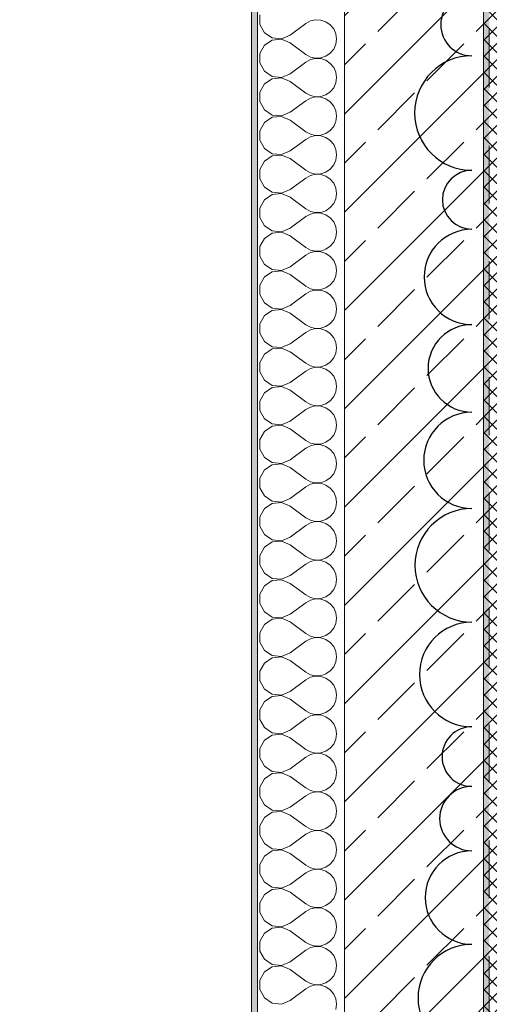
# Model space of a CAD drawing. Header units: metres. Extents: x -3.6 to 90.7, y -11.1 to 18.
# Tile 75 of 256: x -0.6 to 0.2, y 10.7 to 12.4. Entities that reach past the tile are written whole.
import ezdxf

# ---------------------------------------------------------------- set-up
doc = ezdxf.new("R2010")
doc.units = ezdxf.units.M
doc.header["$MEASUREMENT"] = 0
doc.linetypes.add('Untersicht', pattern=[0.1, 0.075, -0.025])
for name, color, linetype in [('152 - Bemaßung_ Beschriftung.Ausbau', 7, 'Continuous'), ('209 - Marker.Änderung', 7, 'Continuous'), ('603 - Struktur.Bodenplatte_ Decke Roh', 7, 'Continuous'), ('604 - Struktur.Wand Aussen', 7, 'Continuous'), ('Abbruch_605 - Struktur.Wand Innen', 7, 'Continuous'), ('Neubau_653 - Abdeckung.TB Verkofferung', 7, 'Continuous')]:
    doc.layers.add(name, color=color, linetype=linetype)
doc.styles.add('ERSTELLTER_STIL_2', font='txt')
doc.linetypes.add('Abbruch 1', pattern='A,0,[1,2022.0244.A_L5A-PL02.05_iB_Grundriss 3.OG1.Shx,S=0.001984,R=0,X=0,Y=0],-0.25,0', length=0.25)
doc.dimstyles.new('ERSTELLTER_STIL__1', dxfattribs={"dimtxt": 0.1, "dimasz": 0.0532, "dimexe": 0.18, "dimexo": 0.0625, "dimgap": 0, "dimtad": 1, "dimzin": 0, "dimdsep": 46, "dimtxsty": 'ERSTELLTER_STIL_2', "dimblk": 'ARROWHEAD_2', "dimblk1": 'ARROWHEAD_2', "dimblk2": 'ARROWHEAD_2', "dimcen": 0.09, "dimse1": 1, "dimse2": 1, "dimclrd": 7, "dimclre": 7, "dimclrt": 7, "dimazin": 0, "dimtfac": 1, "dimtdec": 4, "dimtmove": 0, "dimatfit": 3, "dimfxl": 1, "dimtolj": 1, "dimtzin": 0, "dimarcsym": 0})

# ---------------------------------------------------------------- blocks, each defined once
blk = doc.blocks.new('*X144')
at = {"layer": '604 - Struktur.Wand Aussen', "color": 7, "linetype": 'Continuous', "lineweight": 5}
for p, q in [((-0.1607, 12.3748), (-0.1607, 12.3585)), ((-0.0736, 12.3645), (-0.0817, 12.36)), ((-0.0647, 12.3665), (-0.0736, 12.3645)), ((-0.0555, 12.3661), (-0.0647, 12.3665)), ((-0.0468, 12.3631), (-0.0555, 12.3661)), ((-0.0392, 12.3579), (-0.0468, 12.3631)), ((-0.1607, 12.3585), (-0.153, 12.3442)), ((-0.153, 12.3442), (-0.1395, 12.3352)), ((-0.1083, 12.34), (-0.0817, 12.36)), ((-0.0333, 12.3509), (-0.0392, 12.3579)), ((-0.0296, 12.3424), (-0.0333, 12.3509)), ((-0.1395, 12.3314), (-0.153, 12.3224)), ((-0.1395, 12.3352), (-0.1233, 12.3337)), ((-0.1233, 12.333), (-0.1395, 12.3314)), ((-0.1233, 12.3337), (-0.1083, 12.34)), ((-0.1083, 12.3267), (-0.1233, 12.333)), ((-0.1083, 12.3267), (-0.0817, 12.3067)), ((-0.0283, 12.3333), (-0.0296, 12.3424)), ((-0.0296, 12.3242), (-0.0283, 12.3333)), ((-0.153, 12.3224), (-0.1607, 12.3081)), ((-0.0392, 12.3087), (-0.0333, 12.3158)), ((-0.0333, 12.3158), (-0.0296, 12.3242)), ((-0.1607, 12.3081), (-0.1607, 12.2919)), ((-0.1083, 12.2733), (-0.0817, 12.2933)), ((-0.0817, 12.3067), (-0.0736, 12.3022)), ((-0.0736, 12.2978), (-0.0817, 12.2933)), ((-0.0736, 12.3022), (-0.0647, 12.3001)), ((-0.0647, 12.2999), (-0.0736, 12.2978)), ((-0.0647, 12.3001), (-0.0555, 12.3006)), ((-0.0555, 12.2994), (-0.0647, 12.2999)), ((-0.0555, 12.3006), (-0.0468, 12.3035)), ((-0.0468, 12.2965), (-0.0555, 12.2994)), ((-0.0468, 12.3035), (-0.0392, 12.3087)), ((-0.0392, 12.2913), (-0.0468, 12.2965)), ((-0.1607, 12.2919), (-0.153, 12.2776)), ((-0.153, 12.2776), (-0.1395, 12.2686)), ((-0.0333, 12.2842), (-0.0392, 12.2913)), ((-0.0296, 12.2758), (-0.0333, 12.2842)), ((-0.0283, 12.2667), (-0.0296, 12.2758)), ((-0.1395, 12.2648), (-0.153, 12.2558)), ((-0.1395, 12.2686), (-0.1233, 12.267)), ((-0.1233, 12.2663), (-0.1395, 12.2648)), ((-0.1233, 12.267), (-0.1083, 12.2733)), ((-0.1083, 12.26), (-0.1233, 12.2663)), ((-0.1083, 12.26), (-0.0817, 12.24)), ((-0.0296, 12.2576), (-0.0283, 12.2667)), ((-0.153, 12.2558), (-0.1607, 12.2415)), ((-0.1607, 12.2415), (-0.1607, 12.2252)), ((-0.0468, 12.2369), (-0.0392, 12.2421)), ((-0.0392, 12.2421), (-0.0333, 12.2491)), ((-0.0333, 12.2491), (-0.0296, 12.2576)), ((-0.1607, 12.2252), (-0.153, 12.2109)), ((-0.1083, 12.2067), (-0.0817, 12.2267)), ((-0.0817, 12.24), (-0.0736, 12.2355)), ((-0.0736, 12.2311), (-0.0817, 12.2267)), ((-0.0736, 12.2355), (-0.0647, 12.2335)), ((-0.0647, 12.2332), (-0.0736, 12.2311)), ((-0.0647, 12.2335), (-0.0555, 12.2339)), ((-0.0555, 12.2328), (-0.0647, 12.2332)), ((-0.0555, 12.2339), (-0.0468, 12.2369)), ((-0.0468, 12.2298), (-0.0555, 12.2328)), ((-0.0392, 12.2246), (-0.0468, 12.2298)), ((-0.0333, 12.2175), (-0.0392, 12.2246)), ((-0.153, 12.2109), (-0.1395, 12.2019)), ((-0.0296, 12.2091), (-0.0333, 12.2175)), ((-0.0283, 12.2), (-0.0296, 12.2091)), ((-0.1395, 12.1981), (-0.153, 12.1891)), ((-0.1395, 12.2019), (-0.1233, 12.2004)), ((-0.1233, 12.1996), (-0.1395, 12.1981)), ((-0.1233, 12.2004), (-0.1083, 12.2067)), ((-0.1083, 12.1933), (-0.1233, 12.1996)), ((-0.1083, 12.1933), (-0.0817, 12.1733)), ((-0.0333, 12.1825), (-0.0296, 12.1909)), ((-0.0296, 12.1909), (-0.0283, 12.2)), ((-0.153, 12.1891), (-0.1607, 12.1748)), ((-0.1607, 12.1748), (-0.1607, 12.1585)), ((-0.0468, 12.1702), (-0.0392, 12.1754)), ((-0.0392, 12.1754), (-0.0333, 12.1825)), ((-0.1607, 12.1585), (-0.153, 12.1442)), ((-0.1083, 12.14), (-0.0817, 12.16)), ((-0.0817, 12.1733), (-0.0736, 12.1689)), ((-0.0736, 12.1645), (-0.0817, 12.16)), ((-0.0736, 12.1689), (-0.0647, 12.1668)), ((-0.0647, 12.1665), (-0.0736, 12.1645)), ((-0.0647, 12.1668), (-0.0555, 12.1672)), ((-0.0555, 12.1661), (-0.0647, 12.1665)), ((-0.0555, 12.1672), (-0.0468, 12.1702)), ((-0.0468, 12.1631), (-0.0555, 12.1661)), ((-0.0392, 12.1579), (-0.0468, 12.1631)), ((-0.0333, 12.1509), (-0.0392, 12.1579)), ((-0.153, 12.1442), (-0.1395, 12.1352)), ((-0.1233, 12.1337), (-0.1083, 12.14)), ((-0.0296, 12.1424), (-0.0333, 12.1509)), ((-0.0283, 12.1333), (-0.0296, 12.1424)), ((-0.153, 12.1224), (-0.1607, 12.1081)), ((-0.1395, 12.1314), (-0.153, 12.1224)), ((-0.1395, 12.1352), (-0.1233, 12.1337)), ((-0.1233, 12.133), (-0.1395, 12.1314)), ((-0.1083, 12.1267), (-0.1233, 12.133)), ((-0.1083, 12.1267), (-0.0817, 12.1067)), ((-0.0333, 12.1158), (-0.0296, 12.1242)), ((-0.0296, 12.1242), (-0.0283, 12.1333)), ((-0.1607, 12.1081), (-0.1607, 12.0919)), ((-0.0817, 12.1067), (-0.0736, 12.1022)), ((-0.0468, 12.1035), (-0.0392, 12.1087)), ((-0.0392, 12.1087), (-0.0333, 12.1158)), ((-0.1607, 12.0919), (-0.153, 12.0776)), ((-0.1083, 12.0733), (-0.0817, 12.0933)), ((-0.0736, 12.0978), (-0.0817, 12.0933)), ((-0.0736, 12.1022), (-0.0647, 12.1001)), ((-0.0647, 12.0999), (-0.0736, 12.0978)), ((-0.0647, 12.1001), (-0.0555, 12.1006)), ((-0.0555, 12.0994), (-0.0647, 12.0999)), ((-0.0555, 12.1006), (-0.0468, 12.1035)), ((-0.0468, 12.0965), (-0.0555, 12.0994)), ((-0.0392, 12.0913), (-0.0468, 12.0965)), ((-0.0333, 12.0842), (-0.0392, 12.0913)), ((-0.153, 12.0776), (-0.1395, 12.0686)), ((-0.1233, 12.067), (-0.1083, 12.0733)), ((-0.0296, 12.0758), (-0.0333, 12.0842)), ((-0.0283, 12.0667), (-0.0296, 12.0758)), ((-0.153, 12.0558), (-0.1607, 12.0415)), ((-0.1395, 12.0648), (-0.153, 12.0558)), ((-0.1395, 12.0686), (-0.1233, 12.067)), ((-0.1233, 12.0663), (-0.1395, 12.0648)), ((-0.1083, 12.06), (-0.1233, 12.0663)), ((-0.1083, 12.06), (-0.0817, 12.04)), ((-0.0333, 12.0491), (-0.0296, 12.0576)), ((-0.0296, 12.0576), (-0.0283, 12.0667)), ((-0.1607, 12.0415), (-0.1607, 12.0252)), ((-0.0817, 12.04), (-0.0736, 12.0355)), ((-0.0468, 12.0369), (-0.0392, 12.0421)), ((-0.0392, 12.0421), (-0.0333, 12.0491)), ((-0.1607, 12.0252), (-0.153, 12.0109)), ((-0.1083, 12.0067), (-0.0817, 12.0267)), ((-0.0736, 12.0311), (-0.0817, 12.0267)), ((-0.0736, 12.0355), (-0.0647, 12.0335)), ((-0.0647, 12.0332), (-0.0736, 12.0311)), ((-0.0647, 12.0335), (-0.0555, 12.0339)), ((-0.0555, 12.0328), (-0.0647, 12.0332)), ((-0.0555, 12.0339), (-0.0468, 12.0369)), ((-0.0468, 12.0298), (-0.0555, 12.0328)), ((-0.0392, 12.0246), (-0.0468, 12.0298)), ((-0.0333, 12.0175), (-0.0392, 12.0246)), ((-0.153, 12.0109), (-0.1395, 12.0019)), ((-0.1233, 12.0004), (-0.1083, 12.0067)), ((-0.0296, 12.0091), (-0.0333, 12.0175)), ((-0.0283, 12), (-0.0296, 12.0091)), ((-0.153, 11.9891), (-0.1607, 11.9748)), ((-0.1395, 11.9981), (-0.153, 11.9891)), ((-0.1395, 12.0019), (-0.1233, 12.0004)), ((-0.1233, 11.9996), (-0.1395, 11.9981)), ((-0.1083, 11.9933), (-0.1233, 11.9996)), ((-0.1083, 11.9933), (-0.0817, 11.9733)), ((-0.0333, 11.9825), (-0.0296, 11.9909)), ((-0.0296, 11.9909), (-0.0283, 12)), ((-0.1607, 11.9748), (-0.1607, 11.9585)), ((-0.0817, 11.9733), (-0.0736, 11.9689)), ((-0.0555, 11.9672), (-0.0468, 11.9702)), ((-0.0468, 11.9702), (-0.0392, 11.9754)), ((-0.0392, 11.9754), (-0.0333, 11.9825)), ((-0.1607, 11.9585), (-0.153, 11.9442)), ((-0.1083, 11.94), (-0.0817, 11.96)), ((-0.0736, 11.9645), (-0.0817, 11.96)), ((-0.0736, 11.9689), (-0.0647, 11.9668)), ((-0.0647, 11.9665), (-0.0736, 11.9645)), ((-0.0647, 11.9668), (-0.0555, 11.9672)), ((-0.0555, 11.9661), (-0.0647, 11.9665)), ((-0.0468, 11.9631), (-0.0555, 11.9661)), ((-0.0392, 11.9579), (-0.0468, 11.9631)), ((-0.0333, 11.9509), (-0.0392, 11.9579)), ((-0.153, 11.9442), (-0.1395, 11.9352)), ((-0.1233, 11.9337), (-0.1083, 11.94)), ((-0.0296, 11.9424), (-0.0333, 11.9509)), ((-0.0283, 11.9333), (-0.0296, 11.9424)), ((-0.153, 11.9224), (-0.1607, 11.9081)), ((-0.1395, 11.9314), (-0.153, 11.9224)), ((-0.1395, 11.9352), (-0.1233, 11.9337)), ((-0.1233, 11.933), (-0.1395, 11.9314)), ((-0.1083, 11.9267), (-0.1233, 11.933)), ((-0.1083, 11.9267), (-0.0817, 11.9067)), ((-0.0333, 11.9158), (-0.0296, 11.9242)), ((-0.0296, 11.9242), (-0.0283, 11.9333)), ((-0.1607, 11.9081), (-0.1607, 11.8919)), ((-0.0817, 11.9067), (-0.0736, 11.9022)), ((-0.0736, 11.9022), (-0.0647, 11.9001)), ((-0.0555, 11.9006), (-0.0468, 11.9035)), ((-0.0468, 11.9035), (-0.0392, 11.9087)), ((-0.0392, 11.9087), (-0.0333, 11.9158)), ((-0.1607, 11.8919), (-0.153, 11.8776)), ((-0.1083, 11.8733), (-0.0817, 11.8933)), ((-0.0736, 11.8978), (-0.0817, 11.8933)), ((-0.0647, 11.8999), (-0.0736, 11.8978)), ((-0.0647, 11.9001), (-0.0555, 11.9006)), ((-0.0555, 11.8994), (-0.0647, 11.8999)), ((-0.0468, 11.8965), (-0.0555, 11.8994)), ((-0.0392, 11.8913), (-0.0468, 11.8965)), ((-0.0333, 11.8842), (-0.0392, 11.8913)), ((-0.153, 11.8776), (-0.1395, 11.8686)), ((-0.1395, 11.8686), (-0.1233, 11.867)), ((-0.1233, 11.867), (-0.1083, 11.8733)), ((-0.0296, 11.8758), (-0.0333, 11.8842)), ((-0.0283, 11.8667), (-0.0296, 11.8758)), ((-0.153, 11.8558), (-0.1607, 11.8415)), ((-0.1395, 11.8648), (-0.153, 11.8558)), ((-0.1233, 11.8663), (-0.1395, 11.8648)), ((-0.1083, 11.86), (-0.1233, 11.8663)), ((-0.1083, 11.86), (-0.0817, 11.84)), ((-0.0333, 11.8491), (-0.0296, 11.8576)), ((-0.0296, 11.8576), (-0.0283, 11.8667)), ((-0.1607, 11.8415), (-0.1607, 11.8252)), ((-0.0817, 11.84), (-0.0736, 11.8355)), ((-0.0736, 11.8355), (-0.0647, 11.8335)), ((-0.0647, 11.8335), (-0.0555, 11.8339)), ((-0.0555, 11.8339), (-0.0468, 11.8369)), ((-0.0468, 11.8369), (-0.0392, 11.8421)), ((-0.0392, 11.8421), (-0.0333, 11.8491)), ((-0.1607, 11.8252), (-0.153, 11.8109)), ((-0.1083, 11.8067), (-0.0817, 11.8267)), ((-0.0736, 11.8311), (-0.0817, 11.8267)), ((-0.0647, 11.8332), (-0.0736, 11.8311)), ((-0.0555, 11.8328), (-0.0647, 11.8332)), ((-0.0468, 11.8298), (-0.0555, 11.8328)), ((-0.0392, 11.8246), (-0.0468, 11.8298)), ((-0.0333, 11.8175), (-0.0392, 11.8246)), ((-0.0296, 11.8091), (-0.0333, 11.8175)), ((-0.153, 11.8109), (-0.1395, 11.8019)), ((-0.1395, 11.8019), (-0.1233, 11.8004)), ((-0.1233, 11.7996), (-0.1395, 11.7981)), ((-0.1233, 11.8004), (-0.1083, 11.8067)), ((-0.1083, 11.7933), (-0.1233, 11.7996)), ((-0.0283, 11.8), (-0.0296, 11.8091)), ((-0.0296, 11.7909), (-0.0283, 11.8)), ((-0.153, 11.7891), (-0.1607, 11.7748)), ((-0.1395, 11.7981), (-0.153, 11.7891)), ((-0.1083, 11.7933), (-0.0817, 11.7733)), ((-0.0392, 11.7754), (-0.0333, 11.7825)), ((-0.0333, 11.7825), (-0.0296, 11.7909)), ((-0.1607, 11.7748), (-0.1607, 11.7585)), ((-0.0817, 11.7733), (-0.0736, 11.7689)), ((-0.0736, 11.7689), (-0.0647, 11.7668)), ((-0.0647, 11.7665), (-0.0736, 11.7645)), ((-0.0647, 11.7668), (-0.0555, 11.7672)), ((-0.0555, 11.7661), (-0.0647, 11.7665)), ((-0.0555, 11.7672), (-0.0468, 11.7702)), ((-0.0468, 11.7631), (-0.0555, 11.7661)), ((-0.0468, 11.7702), (-0.0392, 11.7754)), ((-0.1607, 11.7585), (-0.153, 11.7442)), ((-0.1083, 11.74), (-0.0817, 11.76)), ((-0.0736, 11.7645), (-0.0817, 11.76)), ((-0.0392, 11.7579), (-0.0468, 11.7631)), ((-0.0333, 11.7509), (-0.0392, 11.7579)), ((-0.0296, 11.7424), (-0.0333, 11.7509)), ((-0.153, 11.7442), (-0.1395, 11.7352)), ((-0.1395, 11.7314), (-0.153, 11.7224)), ((-0.1395, 11.7352), (-0.1233, 11.7337)), ((-0.1233, 11.733), (-0.1395, 11.7314)), ((-0.1233, 11.7337), (-0.1083, 11.74)), ((-0.1083, 11.7267), (-0.1233, 11.733)), ((-0.0283, 11.7333), (-0.0296, 11.7424)), ((-0.0296, 11.7242), (-0.0283, 11.7333)), ((-0.153, 11.7224), (-0.1607, 11.7081)), ((-0.1083, 11.7267), (-0.0817, 11.7067)), ((-0.0392, 11.7087), (-0.0333, 11.7158)), ((-0.0333, 11.7158), (-0.0296, 11.7242)), ((-0.1607, 11.7081), (-0.1607, 11.6919)), ((-0.0817, 11.7067), (-0.0736, 11.7022)), ((-0.0736, 11.6978), (-0.0817, 11.6933)), ((-0.0736, 11.7022), (-0.0647, 11.7001)), ((-0.0647, 11.6999), (-0.0736, 11.6978)), ((-0.0647, 11.7001), (-0.0555, 11.7006)), ((-0.0555, 11.6994), (-0.0647, 11.6999)), ((-0.0555, 11.7006), (-0.0468, 11.7035)), ((-0.0468, 11.6965), (-0.0555, 11.6994)), ((-0.0468, 11.7035), (-0.0392, 11.7087)), ((-0.1607, 11.6919), (-0.153, 11.6776)), ((-0.1083, 11.6733), (-0.0817, 11.6933)), ((-0.0392, 11.6913), (-0.0468, 11.6965)), ((-0.0333, 11.6842), (-0.0392, 11.6913)), ((-0.0296, 11.6758), (-0.0333, 11.6842)), ((-0.153, 11.6776), (-0.1395, 11.6686)), ((-0.1395, 11.6648), (-0.153, 11.6558)), ((-0.1395, 11.6686), (-0.1233, 11.667)), ((-0.1233, 11.6663), (-0.1395, 11.6648)), ((-0.1233, 11.667), (-0.1083, 11.6733)), ((-0.1083, 11.66), (-0.1233, 11.6663)), ((-0.0283, 11.6667), (-0.0296, 11.6758)), ((-0.0296, 11.6576), (-0.0283, 11.6667)), ((-0.153, 11.6558), (-0.1607, 11.6415)), ((-0.1083, 11.66), (-0.0817, 11.64)), ((-0.0392, 11.6421), (-0.0333, 11.6491)), ((-0.0333, 11.6491), (-0.0296, 11.6576)), ((-0.1607, 11.6415), (-0.1607, 11.6252)), ((-0.0817, 11.64), (-0.0736, 11.6355)), ((-0.0736, 11.6311), (-0.0817, 11.6267)), ((-0.0736, 11.6355), (-0.0647, 11.6335)), ((-0.0647, 11.6332), (-0.0736, 11.6311)), ((-0.0647, 11.6335), (-0.0555, 11.6339)), ((-0.0555, 11.6328), (-0.0647, 11.6332)), ((-0.0555, 11.6339), (-0.0468, 11.6369)), ((-0.0468, 11.6298), (-0.0555, 11.6328)), ((-0.0468, 11.6369), (-0.0392, 11.6421)), ((-0.0392, 11.6246), (-0.0468, 11.6298)), ((-0.1607, 11.6252), (-0.153, 11.6109)), ((-0.1083, 11.6067), (-0.0817, 11.6267)), ((-0.0333, 11.6175), (-0.0392, 11.6246)), ((-0.0296, 11.6091), (-0.0333, 11.6175)), ((-0.153, 11.6109), (-0.1395, 11.6019)), ((-0.1395, 11.5981), (-0.153, 11.5891)), ((-0.1395, 11.6019), (-0.1233, 11.6004)), ((-0.1233, 11.5996), (-0.1395, 11.5981)), ((-0.1233, 11.6004), (-0.1083, 11.6067)), ((-0.1083, 11.5933), (-0.1233, 11.5996)), ((-0.0283, 11.6), (-0.0296, 11.6091)), ((-0.0296, 11.5909), (-0.0283, 11.6)), ((-0.153, 11.5891), (-0.1607, 11.5748)), ((-0.1083, 11.5933), (-0.0817, 11.5733)), ((-0.0392, 11.5754), (-0.0333, 11.5825)), ((-0.0333, 11.5825), (-0.0296, 11.5909)), ((-0.1607, 11.5748), (-0.1607, 11.5585)), ((-0.0817, 11.5733), (-0.0736, 11.5689)), ((-0.0736, 11.5645), (-0.0817, 11.56)), ((-0.0736, 11.5689), (-0.0647, 11.5668)), ((-0.0647, 11.5665), (-0.0736, 11.5645)), ((-0.0647, 11.5668), (-0.0555, 11.5672)), ((-0.0555, 11.5661), (-0.0647, 11.5665)), ((-0.0555, 11.5672), (-0.0468, 11.5702)), ((-0.0468, 11.5631), (-0.0555, 11.5661)), ((-0.0468, 11.5702), (-0.0392, 11.5754)), ((-0.0392, 11.5579), (-0.0468, 11.5631)), ((-0.1607, 11.5585), (-0.153, 11.5442)), ((-0.1083, 11.54), (-0.0817, 11.56)), ((-0.0333, 11.5509), (-0.0392, 11.5579)), ((-0.0296, 11.5424), (-0.0333, 11.5509)), ((-0.153, 11.5442), (-0.1395, 11.5352)), ((-0.1395, 11.5314), (-0.153, 11.5224)), ((-0.1395, 11.5352), (-0.1233, 11.5337)), ((-0.1233, 11.533), (-0.1395, 11.5314)), ((-0.1233, 11.5337), (-0.1083, 11.54)), ((-0.1083, 11.5267), (-0.1233, 11.533)), ((-0.0283, 11.5333), (-0.0296, 11.5424)), ((-0.0296, 11.5242), (-0.0283, 11.5333)), ((-0.153, 11.5224), (-0.1607, 11.5081)), ((-0.1083, 11.5267), (-0.0817, 11.5067)), ((-0.0392, 11.5087), (-0.0333, 11.5158)), ((-0.0333, 11.5158), (-0.0296, 11.5242)), ((-0.1607, 11.5081), (-0.1607, 11.4919)), ((-0.1083, 11.4733), (-0.0817, 11.4933)), ((-0.0817, 11.5067), (-0.0736, 11.5022)), ((-0.0736, 11.4978), (-0.0817, 11.4933)), ((-0.0736, 11.5022), (-0.0647, 11.5001)), ((-0.0647, 11.4999), (-0.0736, 11.4978)), ((-0.0647, 11.5001), (-0.0555, 11.5006)), ((-0.0555, 11.4994), (-0.0647, 11.4999)), ((-0.0555, 11.5006), (-0.0468, 11.5035)), ((-0.0468, 11.4965), (-0.0555, 11.4994)), ((-0.0468, 11.5035), (-0.0392, 11.5087)), ((-0.0392, 11.4913), (-0.0468, 11.4965)), ((-0.1607, 11.4919), (-0.153, 11.4776)), ((-0.153, 11.4776), (-0.1395, 11.4686)), ((-0.0333, 11.4842), (-0.0392, 11.4913)), ((-0.0296, 11.4758), (-0.0333, 11.4842)), ((-0.1395, 11.4648), (-0.153, 11.4558)), ((-0.1395, 11.4686), (-0.1233, 11.467)), ((-0.1233, 11.4663), (-0.1395, 11.4648)), ((-0.1233, 11.467), (-0.1083, 11.4733)), ((-0.1083, 11.46), (-0.1233, 11.4663)), ((-0.1083, 11.46), (-0.0817, 11.44)), ((-0.0283, 11.4667), (-0.0296, 11.4758)), ((-0.0296, 11.4576), (-0.0283, 11.4667)), ((-0.153, 11.4558), (-0.1607, 11.4415)), ((-0.0392, 11.4421), (-0.0333, 11.4491)), ((-0.0333, 11.4491), (-0.0296, 11.4576)), ((-0.1607, 11.4415), (-0.1607, 11.4252)), ((-0.1083, 11.4067), (-0.0817, 11.4267)), ((-0.0817, 11.44), (-0.0736, 11.4355)), ((-0.0736, 11.4311), (-0.0817, 11.4267)), ((-0.0736, 11.4355), (-0.0647, 11.4335)), ((-0.0647, 11.4332), (-0.0736, 11.4311)), ((-0.0647, 11.4335), (-0.0555, 11.4339)), ((-0.0555, 11.4328), (-0.0647, 11.4332)), ((-0.0555, 11.4339), (-0.0468, 11.4369)), ((-0.0468, 11.4298), (-0.0555, 11.4328)), ((-0.0468, 11.4369), (-0.0392, 11.4421)), ((-0.0392, 11.4246), (-0.0468, 11.4298)), ((-0.1607, 11.4252), (-0.153, 11.4109)), ((-0.153, 11.4109), (-0.1395, 11.4019)), ((-0.0333, 11.4175), (-0.0392, 11.4246)), ((-0.0296, 11.4091), (-0.0333, 11.4175)), ((-0.0283, 11.4), (-0.0296, 11.4091)), ((-0.1395, 11.3981), (-0.153, 11.3891)), ((-0.1395, 11.4019), (-0.1233, 11.4004)), ((-0.1233, 11.3996), (-0.1395, 11.3981)), ((-0.1233, 11.4004), (-0.1083, 11.4067)), ((-0.1083, 11.3933), (-0.1233, 11.3996)), ((-0.1083, 11.3933), (-0.0817, 11.3733)), ((-0.0296, 11.3909), (-0.0283, 11.4)), ((-0.153, 11.3891), (-0.1607, 11.3748)), ((-0.1607, 11.3748), (-0.1607, 11.3585)), ((-0.0468, 11.3702), (-0.0392, 11.3754)), ((-0.0392, 11.3754), (-0.0333, 11.3825)), ((-0.0333, 11.3825), (-0.0296, 11.3909)), ((-0.1607, 11.3585), (-0.153, 11.3442)), ((-0.1083, 11.34), (-0.0817, 11.36)), ((-0.0817, 11.3733), (-0.0736, 11.3689)), ((-0.0736, 11.3645), (-0.0817, 11.36)), ((-0.0736, 11.3689), (-0.0647, 11.3668)), ((-0.0647, 11.3665), (-0.0736, 11.3645)), ((-0.0647, 11.3668), (-0.0555, 11.3672)), ((-0.0555, 11.3661), (-0.0647, 11.3665)), ((-0.0555, 11.3672), (-0.0468, 11.3702)), ((-0.0468, 11.3631), (-0.0555, 11.3661)), ((-0.0392, 11.3579), (-0.0468, 11.3631)), ((-0.0333, 11.3509), (-0.0392, 11.3579)), ((-0.153, 11.3442), (-0.1395, 11.3352)), ((-0.0296, 11.3424), (-0.0333, 11.3509)), ((-0.0283, 11.3333), (-0.0296, 11.3424)), ((-0.1395, 11.3314), (-0.153, 11.3224)), ((-0.1395, 11.3352), (-0.1233, 11.3337)), ((-0.1233, 11.333), (-0.1395, 11.3314)), ((-0.1233, 11.3337), (-0.1083, 11.34)), ((-0.1083, 11.3267), (-0.1233, 11.333)), ((-0.1083, 11.3267), (-0.0817, 11.3067)), ((-0.0333, 11.3158), (-0.0296, 11.3242)), ((-0.0296, 11.3242), (-0.0283, 11.3333)), ((-0.153, 11.3224), (-0.1607, 11.3081)), ((-0.1607, 11.3081), (-0.1607, 11.2919)), ((-0.0817, 11.3067), (-0.0736, 11.3022)), ((-0.0468, 11.3035), (-0.0392, 11.3087)), ((-0.0392, 11.3087), (-0.0333, 11.3158)), ((-0.1607, 11.2919), (-0.153, 11.2776)), ((-0.1083, 11.2733), (-0.0817, 11.2933)), ((-0.0736, 11.2978), (-0.0817, 11.2933)), ((-0.0736, 11.3022), (-0.0647, 11.3001)), ((-0.0647, 11.2999), (-0.0736, 11.2978)), ((-0.0647, 11.3001), (-0.0555, 11.3006)), ((-0.0555, 11.2994), (-0.0647, 11.2999)), ((-0.0555, 11.3006), (-0.0468, 11.3035)), ((-0.0468, 11.2965), (-0.0555, 11.2994)), ((-0.0392, 11.2913), (-0.0468, 11.2965)), ((-0.0333, 11.2842), (-0.0392, 11.2913)), ((-0.153, 11.2776), (-0.1395, 11.2686)), ((-0.1233, 11.267), (-0.1083, 11.2733)), ((-0.0296, 11.2758), (-0.0333, 11.2842)), ((-0.0283, 11.2667), (-0.0296, 11.2758)), ((-0.153, 11.2558), (-0.1607, 11.2415)), ((-0.1395, 11.2648), (-0.153, 11.2558)), ((-0.1395, 11.2686), (-0.1233, 11.267)), ((-0.1233, 11.2663), (-0.1395, 11.2648)), ((-0.1083, 11.26), (-0.1233, 11.2663)), ((-0.1083, 11.26), (-0.0817, 11.24)), ((-0.0333, 11.2491), (-0.0296, 11.2576)), ((-0.0296, 11.2576), (-0.0283, 11.2667)), ((-0.1607, 11.2415), (-0.1607, 11.2252)), ((-0.0817, 11.24), (-0.0736, 11.2355)), ((-0.0468, 11.2369), (-0.0392, 11.2421)), ((-0.0392, 11.2421), (-0.0333, 11.2491)), ((-0.1607, 11.2252), (-0.153, 11.2109)), ((-0.1083, 11.2067), (-0.0817, 11.2267)), ((-0.0736, 11.2311), (-0.0817, 11.2267)), ((-0.0736, 11.2355), (-0.0647, 11.2335)), ((-0.0647, 11.2332), (-0.0736, 11.2311)), ((-0.0647, 11.2335), (-0.0555, 11.2339)), ((-0.0555, 11.2328), (-0.0647, 11.2332)), ((-0.0555, 11.2339), (-0.0468, 11.2369)), ((-0.0468, 11.2298), (-0.0555, 11.2328)), ((-0.0392, 11.2246), (-0.0468, 11.2298)), ((-0.0333, 11.2175), (-0.0392, 11.2246)), ((-0.153, 11.2109), (-0.1395, 11.2019)), ((-0.1233, 11.2004), (-0.1083, 11.2067)), ((-0.0296, 11.2091), (-0.0333, 11.2175)), ((-0.0283, 11.2), (-0.0296, 11.2091)), ((-0.153, 11.1891), (-0.1607, 11.1748)), ((-0.1395, 11.1981), (-0.153, 11.1891)), ((-0.1395, 11.2019), (-0.1233, 11.2004)), ((-0.1233, 11.1996), (-0.1395, 11.1981)), ((-0.1083, 11.1933), (-0.1233, 11.1996)), ((-0.1083, 11.1933), (-0.0817, 11.1733)), ((-0.0333, 11.1825), (-0.0296, 11.1909)), ((-0.0296, 11.1909), (-0.0283, 11.2)), ((-0.1607, 11.1748), (-0.1607, 11.1585)), ((-0.0817, 11.1733), (-0.0736, 11.1689)), ((-0.0468, 11.1702), (-0.0392, 11.1754)), ((-0.0392, 11.1754), (-0.0333, 11.1825)), ((-0.1607, 11.1585), (-0.153, 11.1442)), ((-0.1083, 11.14), (-0.0817, 11.16)), ((-0.0736, 11.1645), (-0.0817, 11.16)), ((-0.0736, 11.1689), (-0.0647, 11.1668)), ((-0.0647, 11.1665), (-0.0736, 11.1645)), ((-0.0647, 11.1668), (-0.0555, 11.1672)), ((-0.0555, 11.1661), (-0.0647, 11.1665)), ((-0.0555, 11.1672), (-0.0468, 11.1702)), ((-0.0468, 11.1631), (-0.0555, 11.1661)), ((-0.0392, 11.1579), (-0.0468, 11.1631)), ((-0.0333, 11.1509), (-0.0392, 11.1579)), ((-0.153, 11.1442), (-0.1395, 11.1352)), ((-0.1233, 11.1337), (-0.1083, 11.14)), ((-0.0296, 11.1424), (-0.0333, 11.1509)), ((-0.0283, 11.1333), (-0.0296, 11.1424)), ((-0.153, 11.1224), (-0.1607, 11.1081)), ((-0.1395, 11.1314), (-0.153, 11.1224)), ((-0.1395, 11.1352), (-0.1233, 11.1337)), ((-0.1233, 11.133), (-0.1395, 11.1314)), ((-0.1083, 11.1267), (-0.1233, 11.133)), ((-0.1083, 11.1267), (-0.0817, 11.1067)), ((-0.0333, 11.1158), (-0.0296, 11.1242)), ((-0.0296, 11.1242), (-0.0283, 11.1333)), ((-0.1607, 11.1081), (-0.1607, 11.0919)), ((-0.0817, 11.1067), (-0.0736, 11.1022)), ((-0.0555, 11.1006), (-0.0468, 11.1035)), ((-0.0468, 11.1035), (-0.0392, 11.1087)), ((-0.0392, 11.1087), (-0.0333, 11.1158)), ((-0.1607, 11.0919), (-0.153, 11.0776)), ((-0.1083, 11.0733), (-0.0817, 11.0933)), ((-0.0736, 11.0978), (-0.0817, 11.0933)), ((-0.0736, 11.1022), (-0.0647, 11.1001)), ((-0.0647, 11.0999), (-0.0736, 11.0978)), ((-0.0647, 11.1001), (-0.0555, 11.1006)), ((-0.0555, 11.0994), (-0.0647, 11.0999)), ((-0.0468, 11.0965), (-0.0555, 11.0994)), ((-0.0392, 11.0913), (-0.0468, 11.0965)), ((-0.0333, 11.0842), (-0.0392, 11.0913)), ((-0.153, 11.0776), (-0.1395, 11.0686)), ((-0.1395, 11.0686), (-0.1233, 11.067)), ((-0.1233, 11.067), (-0.1083, 11.0733)), ((-0.0296, 11.0758), (-0.0333, 11.0842)), ((-0.0283, 11.0667), (-0.0296, 11.0758)), ((-0.153, 11.0558), (-0.1607, 11.0415)), ((-0.1395, 11.0648), (-0.153, 11.0558)), ((-0.1233, 11.0663), (-0.1395, 11.0648)), ((-0.1083, 11.06), (-0.1233, 11.0663)), ((-0.1083, 11.06), (-0.0817, 11.04)), ((-0.0333, 11.0491), (-0.0296, 11.0576)), ((-0.0296, 11.0576), (-0.0283, 11.0667)), ((-0.1607, 11.0415), (-0.1607, 11.0252)), ((-0.0817, 11.04), (-0.0736, 11.0355)), ((-0.0736, 11.0355), (-0.0647, 11.0335)), ((-0.0555, 11.0339), (-0.0468, 11.0369)), ((-0.0468, 11.0369), (-0.0392, 11.0421)), ((-0.0392, 11.0421), (-0.0333, 11.0491)), ((-0.1607, 11.0252), (-0.153, 11.0109)), ((-0.1083, 11.0067), (-0.0817, 11.0267)), ((-0.0736, 11.0311), (-0.0817, 11.0267)), ((-0.0647, 11.0332), (-0.0736, 11.0311)), ((-0.0647, 11.0335), (-0.0555, 11.0339)), ((-0.0555, 11.0328), (-0.0647, 11.0332)), ((-0.0468, 11.0298), (-0.0555, 11.0328)), ((-0.0392, 11.0246), (-0.0468, 11.0298)), ((-0.0333, 11.0175), (-0.0392, 11.0246)), ((-0.0296, 11.0091), (-0.0333, 11.0175)), ((-0.153, 11.0109), (-0.1395, 11.0019)), ((-0.1395, 11.0019), (-0.1233, 11.0004)), ((-0.1233, 11.0004), (-0.1083, 11.0067)), ((-0.0283, 11), (-0.0296, 11.0091)), ((-0.153, 10.9891), (-0.1607, 10.9748)), ((-0.1395, 10.9981), (-0.153, 10.9891)), ((-0.1233, 10.9996), (-0.1395, 10.9981)), ((-0.1083, 10.9933), (-0.1233, 10.9996)), ((-0.1083, 10.9933), (-0.0817, 10.9733)), ((-0.0333, 10.9825), (-0.0296, 10.9909)), ((-0.0296, 10.9909), (-0.0283, 11)), ((-0.1607, 10.9748), (-0.1607, 10.9585)), ((-0.0817, 10.9733), (-0.0736, 10.9689)), ((-0.0736, 10.9689), (-0.0647, 10.9668)), ((-0.0647, 10.9665), (-0.0736, 10.9645)), ((-0.0647, 10.9668), (-0.0555, 10.9672)), ((-0.0555, 10.9661), (-0.0647, 10.9665)), ((-0.0555, 10.9672), (-0.0468, 10.9702)), ((-0.0468, 10.9702), (-0.0392, 10.9754)), ((-0.0392, 10.9754), (-0.0333, 10.9825)), ((-0.1607, 10.9585), (-0.153, 10.9442)), ((-0.1083, 10.94), (-0.0817, 10.96)), ((-0.0736, 10.9645), (-0.0817, 10.96)), ((-0.0468, 10.9631), (-0.0555, 10.9661)), ((-0.0392, 10.9579), (-0.0468, 10.9631)), ((-0.0333, 10.9509), (-0.0392, 10.9579)), ((-0.0296, 10.9424), (-0.0333, 10.9509)), ((-0.153, 10.9442), (-0.1395, 10.9352)), ((-0.1395, 10.9352), (-0.1233, 10.9337)), ((-0.1233, 10.933), (-0.1395, 10.9314)), ((-0.1233, 10.9337), (-0.1083, 10.94)), ((-0.1083, 10.9267), (-0.1233, 10.933)), ((-0.0283, 10.9333), (-0.0296, 10.9424)), ((-0.0296, 10.9242), (-0.0283, 10.9333)), ((-0.153, 10.9224), (-0.1607, 10.9081)), ((-0.1395, 10.9314), (-0.153, 10.9224)), ((-0.1083, 10.9267), (-0.0817, 10.9067)), ((-0.0392, 10.9087), (-0.0333, 10.9158)), ((-0.0333, 10.9158), (-0.0296, 10.9242)), ((-0.1607, 10.9081), (-0.1607, 10.8919)), ((-0.0817, 10.9067), (-0.0736, 10.9022)), ((-0.0736, 10.9022), (-0.0647, 10.9001)), ((-0.0647, 10.8999), (-0.0736, 10.8978)), ((-0.0647, 10.9001), (-0.0555, 10.9006)), ((-0.0555, 10.8994), (-0.0647, 10.8999)), ((-0.0555, 10.9006), (-0.0468, 10.9035)), ((-0.0468, 10.8965), (-0.0555, 10.8994)), ((-0.0468, 10.9035), (-0.0392, 10.9087)), ((-0.1607, 10.8919), (-0.153, 10.8776)), ((-0.1083, 10.8733), (-0.0817, 10.8933)), ((-0.0736, 10.8978), (-0.0817, 10.8933)), ((-0.0392, 10.8913), (-0.0468, 10.8965)), ((-0.0333, 10.8842), (-0.0392, 10.8913)), ((-0.0296, 10.8758), (-0.0333, 10.8842)), ((-0.153, 10.8776), (-0.1395, 10.8686)), ((-0.1395, 10.8648), (-0.153, 10.8558)), ((-0.1395, 10.8686), (-0.1233, 10.867)), ((-0.1233, 10.8663), (-0.1395, 10.8648)), ((-0.1233, 10.867), (-0.1083, 10.8733)), ((-0.1083, 10.86), (-0.1233, 10.8663)), ((-0.0283, 10.8667), (-0.0296, 10.8758)), ((-0.0296, 10.8576), (-0.0283, 10.8667)), ((-0.153, 10.8558), (-0.1607, 10.8415)), ((-0.1083, 10.86), (-0.0817, 10.84)), ((-0.0392, 10.8421), (-0.0333, 10.8491)), ((-0.0333, 10.8491), (-0.0296, 10.8576)), ((-0.1607, 10.8415), (-0.1607, 10.8252)), ((-0.0817, 10.84), (-0.0736, 10.8355)), ((-0.0736, 10.8311), (-0.0817, 10.8267)), ((-0.0736, 10.8355), (-0.0647, 10.8335)), ((-0.0647, 10.8332), (-0.0736, 10.8311)), ((-0.0647, 10.8335), (-0.0555, 10.8339)), ((-0.0555, 10.8328), (-0.0647, 10.8332)), ((-0.0555, 10.8339), (-0.0468, 10.8369)), ((-0.0468, 10.8298), (-0.0555, 10.8328)), ((-0.0468, 10.8369), (-0.0392, 10.8421)), ((-0.1607, 10.8252), (-0.153, 10.8109)), ((-0.1083, 10.8067), (-0.0817, 10.8267)), ((-0.0392, 10.8246), (-0.0468, 10.8298)), ((-0.0333, 10.8175), (-0.0392, 10.8246)), ((-0.0296, 10.8091), (-0.0333, 10.8175)), ((-0.153, 10.8109), (-0.1395, 10.8019)), ((-0.1395, 10.7981), (-0.153, 10.7891)), ((-0.1395, 10.8019), (-0.1233, 10.8004)), ((-0.1233, 10.7996), (-0.1395, 10.7981)), ((-0.1233, 10.8004), (-0.1083, 10.8067)), ((-0.1083, 10.7933), (-0.1233, 10.7996)), ((-0.0283, 10.8), (-0.0296, 10.8091)), ((-0.0296, 10.7909), (-0.0283, 10.8)), ((-0.153, 10.7891), (-0.1607, 10.7748)), ((-0.1083, 10.7933), (-0.0817, 10.7733)), ((-0.0392, 10.7754), (-0.0333, 10.7825)), ((-0.0333, 10.7825), (-0.0296, 10.7909)), ((-0.1607, 10.7748), (-0.1607, 10.7585)), ((-0.0817, 10.7733), (-0.0736, 10.7689)), ((-0.0736, 10.7645), (-0.0817, 10.76)), ((-0.0736, 10.7689), (-0.0647, 10.7668)), ((-0.0647, 10.7665), (-0.0736, 10.7645)), ((-0.0647, 10.7668), (-0.0555, 10.7672)), ((-0.0555, 10.7661), (-0.0647, 10.7665)), ((-0.0555, 10.7672), (-0.0468, 10.7702)), ((-0.0468, 10.7631), (-0.0555, 10.7661)), ((-0.0468, 10.7702), (-0.0392, 10.7754)), ((-0.0392, 10.7579), (-0.0468, 10.7631)), ((-0.1607, 10.7585), (-0.153, 10.7442)), ((-0.1083, 10.74), (-0.0817, 10.76)), ((-0.0333, 10.7509), (-0.0392, 10.7579)), ((-0.0296, 10.7424), (-0.0333, 10.7509)), ((-0.153, 10.7442), (-0.1395, 10.7352)), ((-0.1395, 10.7314), (-0.153, 10.7224)), ((-0.1395, 10.7352), (-0.1233, 10.7337)), ((-0.1233, 10.733), (-0.1395, 10.7314)), ((-0.1233, 10.7337), (-0.1083, 10.74)), ((-0.1083, 10.7267), (-0.1233, 10.733)), ((-0.0283, 10.7333), (-0.0296, 10.7424)), ((-0.0296, 10.7242), (-0.0283, 10.7333)), ((-0.153, 10.7224), (-0.1607, 10.7081)), ((-0.1083, 10.7267), (-0.0817, 10.7067)), ((-0.0392, 10.7087), (-0.0333, 10.7158)), ((-0.0333, 10.7158), (-0.0296, 10.7242)), ((-0.1607, 10.7081), (-0.1607, 10.6919)), ((-0.0817, 10.7067), (-0.0736, 10.7022)), ((-0.0736, 10.6978), (-0.0817, 10.6933)), ((-0.0736, 10.7022), (-0.0647, 10.7001)), ((-0.0647, 10.6999), (-0.0736, 10.6978)), ((-0.0647, 10.7001), (-0.0555, 10.7006)), ((-0.0555, 10.6994), (-0.0647, 10.6999)), ((-0.0555, 10.7006), (-0.0468, 10.7035)), ((-0.0468, 10.6965), (-0.0555, 10.6994)), ((-0.0468, 10.7035), (-0.0392, 10.7087)), ((-0.0392, 10.6913), (-0.0468, 10.6965)), ((-0.1607, 10.6919), (-0.153, 10.6776)), ((-0.153, 10.6776), (-0.1395, 10.6686)), ((-0.1083, 10.6733), (-0.0817, 10.6933)), ((-0.0333, 10.6842), (-0.0392, 10.6913)), ((-0.0296, 10.6758), (-0.0333, 10.6842)), ((-0.1395, 10.6686), (-0.1233, 10.667)), ((-0.1233, 10.667), (-0.1083, 10.6733)), ((-0.0283, 10.6667), (-0.0296, 10.6758)), ((-0.0296, 10.6576), (-0.0283, 10.6667))]:
    blk.add_line(p, q, dxfattribs=at)
blk = doc.blocks.new('*D350')
at = {"layer": '152 - Bemaßung_ Beschriftung.Ausbau', "color": 7, "linetype": 'Continuous', "lineweight": 5}
for p, q in [((-1.21, 13.7152), (-1.14, 13.6748)), ((-1.1225, 13.695), (-1.2275, 13.695)), ((-1.175, 7.895), (-1.175, 13.695)), ((-1.21, 7.9152), (-1.14, 7.8748)), ((-1.1225, 7.895), (-1.2275, 7.895))]:
    blk.add_line(p, q, dxfattribs=at)
at = {"layer": '152 - Bemaßung_ Beschriftung.Ausbau', "color": 7, "lineweight": 5, "insert": (-1.195, 10.662), "char_height": 0.1, "attachment_point": 7, "rotation": 90, "style": 'ERSTELLTER_STIL_2'}
blk.add_mtext('\\A1;{\\pql;\\fArial|b0|i0|c0|p38;5,80}', dxfattribs=at)
blk = doc.blocks.new('ARROWHEAD_2')
at = {"color": 0, "linetype": 'Continuous', "lineweight": 0}
for p, q in [((-0.378, -0.655), (0.378, 0.655)), ((0, 0), (-1, 0))]:
    blk.add_line(p, q, dxfattribs=at)
blk = doc.blocks.new('*D359')
at = {"layer": '152 - Bemaßung_ Beschriftung.Ausbau', "color": 7, "linetype": 'Continuous', "lineweight": 5}
for p, q in [((-1.71, 13.4752), (-1.64, 13.4348)), ((-1.6225, 13.455), (-1.7275, 13.455)), ((-1.675, 8.25), (-1.675, 13.455)), ((-1.71, 8.2702), (-1.64, 8.2298)), ((-1.6225, 8.25), (-1.7275, 8.25))]:
    blk.add_line(p, q, dxfattribs=at)
at = {"layer": '152 - Bemaßung_ Beschriftung.Ausbau', "color": 7, "lineweight": 5, "insert": (-1.6756, 10.6944), "char_height": 0.1, "attachment_point": 7, "rotation": 90, "style": 'ERSTELLTER_STIL_2'}
blk.add_mtext('\\A1;{\\pql;\\fArial|b0|i0|c0|p38;5,20\\fArial|b0|i0|c0|p38;\\A1{\\H.66x;\\S5^  ;}}', dxfattribs=at)
blk = doc.blocks.new('*D370')
at = {"layer": '152 - Bemaßung_ Beschriftung.Ausbau', "color": 7, "linetype": 'Continuous', "lineweight": 5}
for p, q in [((-2.21, 13.0202), (-2.14, 12.9798)), ((-2.1225, 13), (-2.2275, 13)), ((-2.175, 8.5), (-2.175, 13)), ((-2.21, 8.5202), (-2.14, 8.4798)), ((-2.1225, 8.5), (-2.2275, 8.5))]:
    blk.add_line(p, q, dxfattribs=at)
at = {"layer": '152 - Bemaßung_ Beschriftung.Ausbau', "color": 7, "lineweight": 5, "insert": (-2.195, 10.617), "char_height": 0.1, "attachment_point": 7, "rotation": 90, "style": 'ERSTELLTER_STIL_2'}
blk.add_mtext('\\A1;{\\pql;\\fArial|b0|i0|c0|p38;4,50}', dxfattribs=at)
blk = doc.blocks.new('*D375')
at = {"layer": '152 - Bemaßung_ Beschriftung.Ausbau', "color": 7, "linetype": 'Continuous', "lineweight": 5}
for p, q in [((-2.675, 13.845), (-2.675, 13.8792)), ((-2.64, 13.8248), (-2.71, 13.8652)), ((-2.6225, 13.845), (-2.7275, 13.845)), ((-2.675, -0.145), (-2.675, 13.845)), ((-2.71, -0.1248), (-2.64, -0.1652)), ((-2.6225, -0.145), (-2.7275, -0.145)), ((-2.675, -0.1792), (-2.675, -0.145))]:
    blk.add_line(p, q, dxfattribs=at)
at = {"layer": '152 - Bemaßung_ Beschriftung.Ausbau', "color": 7, "lineweight": 5, "insert": (-2.695, 6.679), "char_height": 0.1, "attachment_point": 7, "rotation": 90, "style": 'ERSTELLTER_STIL_2'}
blk.add_mtext('\\A1;{\\pql;\\fArial|b0|i0|c0|p38;13,99}', dxfattribs=at)

msp = doc.modelspace()

# ---------------------------------------------------------------- hatches: boundary and pattern name
at = {"layer": '604 - Struktur.Wand Aussen', "linetype": 'Continuous', "lineweight": 0, "true_color": 0x000000}
h = msp.add_hatch(dxfattribs=at)
h.set_pattern_fill('Verputz_0001', color=18, style=0, pattern_type=2)
h.set_pattern_definition([(0, (0, 0), (0, 0.08660254), [0, -0.05]), (0, (0.025, 0.0433), (0, 0.08660254), [0, -0.05])])
h.paths.add_polyline_path([(-0.175, 13.845), (-0.175, 7.895), (-0.165, 7.895), (-0.165, 13.845)])
h = msp.add_hatch(dxfattribs=at)
h.set_pattern_fill('Beton__Stahlbeton_0001', color=18, style=0, pattern_type=2)
h.set_pattern_definition([(45, (0, 0), (-0.0848528, 0.0848528), []), (45, (-0.04243, 0.04243), (-0.0848528, 0.0848528), [0.09, -0.03])])
h.paths.add_polyline_path([(-0.015, 13.455), (-0.015, 7.895), (0.105, 7.895), (0.175, 7.895), (0.225, 7.895), (0.225, 13.455)])
h = msp.add_hatch(dxfattribs=at)
h.set_pattern_fill('Gips_0001', color=18, style=0, pattern_type=2)
h.set_pattern_definition([(45, (0, 0), (-0.01767767, 0.01767767), [0, -0.025])])
h.paths.add_polyline_path([(0.235, 8.51), (0.235, 13.445), (0.225, 13.445), (0.225, 8.51)])
at = {"layer": 'Abbruch_605 - Struktur.Wand Innen', "linetype": 'Continuous', "lineweight": 0, "true_color": 0x000000}
h = msp.add_hatch(dxfattribs=at)
h.set_pattern_fill('Dämmung__hart_2_0001', color=18, style=0, pattern_type=2)
h.set_pattern_definition([(315, (0, 0), (0.014142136, 0.014142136), []), (45, (0, 0), (-0.014142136, 0.014142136), [])])
h.paths.add_polyline_path([(0.285, 12.69), (0.225, 12.69), (0.225, 8.51), (0.285, 8.51)])

# ---------------------------------------------------------------- linework, layer by layer
at = {"layer": '209 - Marker.Änderung', "color": 1, "linetype": 'Continuous', "lineweight": 25}
for centre, radius in [((0.205, 12.358), 0.0537), ((0.205, 12.2055), 0.0989), ((0.205, 12.0557), 0.0509), ((0.205, 11.9225), 0.0823), ((0.205, 11.7646), 0.0756), ((0.205, 11.6058), 0.0831), ((0.205, 11.4245), 0.0982), ((0.205, 11.2359), 0.0903), ((0.205, 11.0941), 0.0515), ((0.205, 10.9871), 0.0556), ((0.205, 10.8508), 0.0807), ((0.205, 10.6771), 0.0929)]:
    msp.add_arc(centre, radius, 90, 270, dxfattribs=at)
at = {"layer": '603 - Struktur.Bodenplatte_ Decke Roh', "color": 7, "linetype": 'Continuous', "lineweight": 18, "flags": 128}
msp.add_lwpolyline([(47.48, 13.695), (14.78, 13.695), (14.78, 13.455), (14.78, 13), (14.84, 13), (14.84, 8.585), (13.03, 8.585), (13.03, 8.725), (11.41, 8.725), (11.41, 13), (11.48, 13), (11.48, 13.455), (11.48, 13.695), (-0.015, 13.695), (-0.015, 0.005), (62.275, 0.005)], dxfattribs=at)
at = {"layer": '604 - Struktur.Wand Aussen', "color": 7, "linetype": 'Continuous', "lineweight": 5}
msp.add_line((-0.165, 13.705), (-0.165, 7.895), dxfattribs=at)
at = {"layer": '604 - Struktur.Wand Aussen', "color": 7, "linetype": 'Continuous', "lineweight": 13}
for p, q in [((-0.015, 13.455), (-0.015, 7.895)), ((0.225, 8.51), (0.225, 13.445))]:
    msp.add_line(p, q, dxfattribs=at)
at = {"layer": '604 - Struktur.Wand Aussen', "color": 7, "linetype": 'Continuous', "lineweight": 5, "flags": 128}
msp.add_lwpolyline([(-0.175, 13.845), (-0.175, 7.895)], dxfattribs=at)
at = {"layer": 'Abbruch_605 - Struktur.Wand Innen', "color": 7, "linetype": 'Abbruch 1', "lineweight": 18, "flags": 128}
msp.add_lwpolyline([(0.225, 12.69), (0.225, 8.51)], dxfattribs=at)
at = {"layer": 'Neubau_653 - Abdeckung.TB Verkofferung', "color": 1, "linetype": 'Untersicht', "lineweight": 9}
msp.add_line((0.235, 8.6495), (0.235, 12.69), dxfattribs=at)

# ---------------------------------------------------------------- block references
at = {"layer": '604 - Struktur.Wand Aussen', "color": 7, "lineweight": 18}
msp.add_blockref('*X144', (0, 0), dxfattribs=at)

# ---------------------------------------------------------------- dimensions: what is measured, and where the dimension line sits
at = {"layer": '152 - Bemaßung_ Beschriftung.Ausbau', "color": 7, "linetype": 'Continuous', "lineweight": 5}
for base, p1, p2, picture, middle in [((-2.675, 13.845), (-0.165, -0.145), (-0.165, 13.845), '*D375', (-2.745, 6.847)), ((-1.175, 13.695), (0.105, 7.895), (-0.015, 13.695), '*D350', (-1.245, 10.7919)), ((-1.675, 13.455), (2.3649819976, 8.25), (0.225, 13.455), '*D359', (-1.7450000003, 10.9593704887)), ((-2.175, 13), (0.68, 8.5), (0.68, 13), '*D370', (-2.245, 10.7468))]:
    dim = msp.add_linear_dim(base=base, p1=p1, p2=p2, angle=90, dimstyle='ERSTELLTER_STIL__1', dxfattribs=at)
    dim.commit()
    dim.dimension.update_dxf_attribs({"geometry": picture, "text_midpoint": middle, "dimtype": 160, "text_rotation": 90})

doc.saveas('drawing.dxf')
